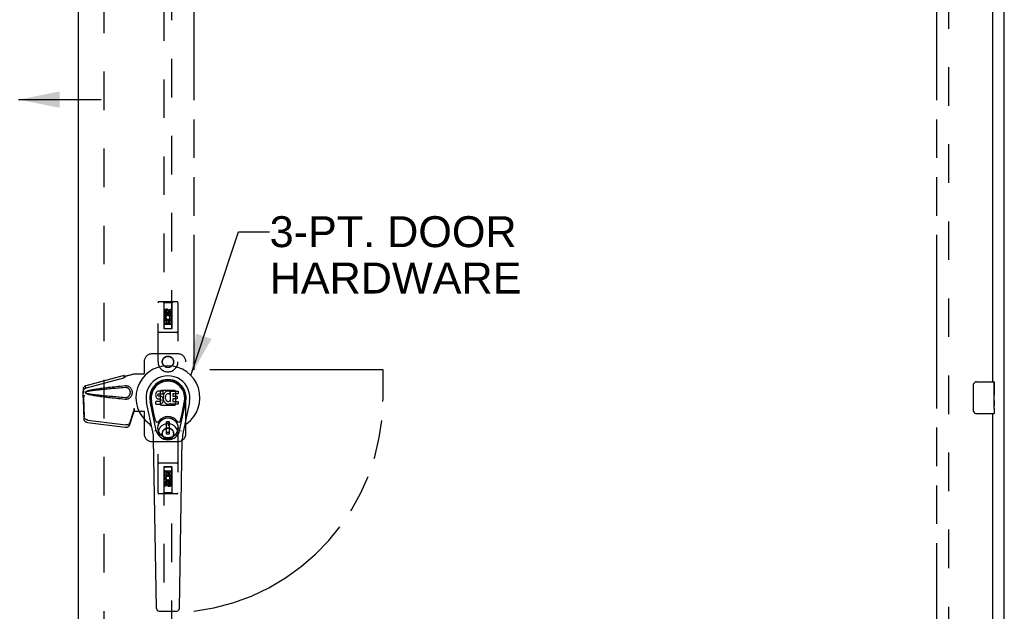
# Model space of a CAD drawing. Header units: inches. Extents: x 0 to 220, y 0 to 142.
# Tile 11 of 19: x 69 to 100, y 70 to 88. Entities that reach past the tile are written whole.
import ezdxf

# ---------------------------------------------------------------- set-up
doc = ezdxf.new("R2010")
doc.units = ezdxf.units.IN
doc.header["$LTSCALE"] = 12.090517
doc.header["$MEASUREMENT"] = 0
doc.linetypes.add('HIDDEN', pattern=[0.2, 0.1, -0.1])
doc.linetypes.add('PHANTOM', pattern=[0.8, 0.45, -0.05, 0.1, -0.05, 0.1, -0.05])
doc.layers.get('0').update_dxf_attribs({"linetype": 'CONTINUOUS'})
for name, color, linetype in [('02___PRT_ALL_AXES', 7, 'CONTINUOUS'), ('AVAILABLE_DOOR_SPACE', 7, 'CONTINUOUS'), ('DEFAULT_2', 8, 'HIDDEN'), ('DIMENSIONS', 7, 'CONTINUOUS')]:
    doc.layers.add(name, color=color, linetype=linetype)
doc.styles.get("Standard").update_dxf_attribs({"font": 'arial.ttf'})
doc.dimstyles.new('DIMSTYLE_1', dxfattribs={"dimtxt": 0.969828, "dimasz": 1.293103, "dimexe": 0.09, "dimexo": 0.07, "dimgap": 0.0375, "dimtad": 0, "dimtih": 1, "dimtoh": 1, "dimzin": 4, "dimdsep": 46, "dimtxsty": 'Standard', "dimblk": '_FILLED', "dimblk1": '_FILLED', "dimblk2": '_FILLED', "dimcen": 0.09, "dimazin": 1, "dimtfac": 1, "dimtdec": 3, "dimtofl": 0, "dimtmove": 0, "dimatfit": 3, "dimldrblk": '_FILLED', "dimfxl": 1, "dimtolj": 1, "dimtzin": 4, "dimarcsym": 0})
doc.dimstyles.get("Standard").update_dxf_attribs({"dimtxt": 1.099138, "dimasz": 1.293103, "dimexe": 0.09, "dimexo": 0.07, "dimgap": 0.09, "dimtad": 0, "dimtih": 1, "dimtoh": 1, "dimdec": 3, "dimzin": 4, "dimdsep": 46, "dimtxsty": 'Standard', "dimblk": '_FILLED', "dimblk1": '_FILLED', "dimblk2": '_FILLED', "dimcen": 0.09, "dimadec": 3, "dimazin": 1, "dimtp": 0.001, "dimtm": 0.001, "dimtfac": 1, "dimtdec": 3, "dimtofl": 0, "dimtmove": 0, "dimatfit": 3, "dimldrblk": '_FILLED', "dimfxl": 1, "dimtolj": 1, "dimtzin": 4, "dimarcsym": 0})

# ---------------------------------------------------------------- blocks, each defined once
blk = doc.blocks.new('_FILLED')
at = {"color": 0, "linetype": 'ByBlock'}
blk.add_solid([(0, 0), (-1, 0.2), (-1, -0.2)], dxfattribs=at)
blk = doc.blocks.new('*D10')
at = {"layer": 'DIMENSIONS', "color": 2, "linetype": 'Continuous'}
for p, q in [((65.573, 85.732), (63.299, 85.732)), ((69.198, 85.732), (71.784, 85.732))]:
    blk.add_line(p, q, dxfattribs=at)
at = {"layer": 'DIMENSIONS', "color": 2, "linetype": 'Continuous', "xscale": 1.2931034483, "yscale": 1.2931034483, "zscale": 1.2931034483}
blk.add_blockref('_FILLED', (65.573, 85.732), dxfattribs=at)
at = {"layer": 'DIMENSIONS', "color": 2, "linetype": 'Continuous', "xscale": 1.2931034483, "yscale": 1.2931034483, "zscale": 1.2931034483, "rotation": 180}
blk.add_blockref('_FILLED', (69.198, 85.732), dxfattribs=at)
at = {"layer": 'DIMENSIONS', "color": 2, "linetype": 'Continuous', "insert": (62.814, 86.217), "char_height": 0.9698, "width": 2.63548, "attachment_point": 3, "line_spacing_factor": 0.9}
blk.add_mtext('3.63', dxfattribs=at)
blk = doc.blocks.new('*D20')
at = {"layer": 'DIMENSIONS', "color": 2, "linetype": 'Continuous'}
for p, q in [((71.073, 89.484), (68.487, 89.484)), ((74.698, 89.484), (76.873, 89.484))]:
    blk.add_line(p, q, dxfattribs=at)
at = {"layer": 'DIMENSIONS', "color": 2, "linetype": 'Continuous', "xscale": 1.2931034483, "yscale": 1.2931034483, "zscale": 1.2931034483}
blk.add_blockref('_FILLED', (71.073, 89.484), dxfattribs=at)
at = {"layer": 'DIMENSIONS', "color": 2, "linetype": 'Continuous', "xscale": 1.2931034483, "yscale": 1.2931034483, "zscale": 1.2931034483, "rotation": 180}
blk.add_blockref('_FILLED', (74.698, 89.484), dxfattribs=at)
at = {"layer": 'DIMENSIONS', "color": 2, "linetype": 'Continuous', "insert": (77.358, 89.969), "char_height": 0.9698, "width": 2.63548, "attachment_point": 1, "line_spacing_factor": 0.9}
blk.add_mtext('3.63', dxfattribs=at)

msp = doc.modelspace()

# ---------------------------------------------------------------- linework, layer by layer
at = {"color": 3, "linetype": 'Continuous'}
for p, q in [((100.135, 40.481), (100.135, 112.273)), ((71.073, 41.231), (71.073, 111.523)), ((99.76, 106.127), (99.76, 76.877)), ((99.76, 75.877), (99.76, 46.627))]:
    msp.add_line(p, q, dxfattribs=at)
at = {"color": 7, "linetype": 'Continuous'}
for p, q in [((99.165, 75.977), (99.165, 76.777)), ((99.265, 76.877), (99.805, 76.877)), ((99.82, 76.862), (99.82, 76.723)), ((73.501, 76.491), (73.499, 76.467)), ((73.499, 76.467), (73.5, 76.444)), ((73.5, 76.444), (73.504, 76.42)), ((73.506, 76.514), (73.501, 76.491)), ((73.504, 76.42), (73.512, 76.398)), ((73.515, 76.537), (73.506, 76.514)), ((73.512, 76.398), (73.525, 76.378)), ((73.529, 76.557), (73.515, 76.537)), ((73.525, 76.378), (73.541, 76.36)), ((73.538, 76.565), (73.529, 76.557)), ((73.547, 76.571), (73.538, 76.565)), ((73.541, 76.36), (73.561, 76.347)), ((73.569, 76.581), (73.547, 76.571)), ((73.561, 76.347), (73.572, 76.343)), ((73.592, 76.588), (73.569, 76.581)), ((73.57, 76.456), (73.571, 76.471)), ((73.571, 76.448), (73.57, 76.456)), ((73.571, 76.471), (73.573, 76.486)), ((73.573, 76.441), (73.571, 76.448)), ((73.572, 76.343), (73.584, 76.341)), ((73.573, 76.486), (73.576, 76.492)), ((73.578, 76.435), (73.573, 76.441)), ((73.576, 76.492), (73.582, 76.497)), ((73.584, 76.431), (73.578, 76.435)), ((73.582, 76.497), (73.596, 76.502)), ((73.598, 76.427), (73.584, 76.431)), ((73.584, 76.341), (73.632, 76.341)), ((73.732, 76.588), (73.592, 76.588)), ((73.596, 76.502), (73.611, 76.503)), ((73.622, 76.427), (73.598, 76.427)), ((73.611, 76.503), (73.724, 76.503)), ((73.646, 76.426), (73.622, 76.427)), ((73.632, 76.341), (73.639, 76.34)), ((73.639, 76.34), (73.646, 76.337)), ((73.67, 76.421), (73.646, 76.426)), ((73.646, 76.337), (73.652, 76.333)), ((73.652, 76.333), (73.657, 76.327)), ((73.681, 76.416), (73.67, 76.421)), ((73.691, 76.409), (73.681, 76.416)), ((73.708, 76.392), (73.691, 76.409)), ((73.721, 76.372), (73.708, 76.392)), ((73.73, 76.35), (73.721, 76.372)), ((73.724, 76.503), (73.73, 76.503)), ((73.73, 76.503), (73.731, 76.509)), ((73.737, 76.327), (73.73, 76.35)), ((73.731, 76.509), (73.733, 76.522)), ((73.736, 76.424), (73.731, 76.38)), ((73.731, 76.38), (73.732, 76.358)), ((73.734, 76.545), (73.732, 76.588)), ((73.732, 76.358), (73.735, 76.336)), ((73.733, 76.522), (73.734, 76.545)), ((73.735, 76.336), (73.74, 76.314)), ((73.74, 76.446), (73.736, 76.424)), ((73.746, 76.468), (73.74, 76.446)), ((73.755, 76.488), (73.746, 76.468)), ((73.766, 76.508), (73.755, 76.488)), ((73.779, 76.526), (73.766, 76.508)), ((73.793, 76.543), (73.779, 76.526)), ((73.81, 76.558), (73.793, 76.543)), ((73.802, 76.396), (73.801, 76.369)), ((73.801, 76.369), (73.802, 76.355)), ((73.805, 76.422), (73.802, 76.396)), ((73.802, 76.355), (73.805, 76.343)), ((73.809, 76.435), (73.805, 76.422)), ((73.805, 76.343), (73.815, 76.318)), ((73.814, 76.447), (73.809, 76.435)), ((73.828, 76.571), (73.81, 76.558)), ((73.829, 76.47), (73.814, 76.447)), ((73.848, 76.58), (73.828, 76.571)), ((73.837, 76.48), (73.829, 76.47)), ((73.848, 76.488), (73.837, 76.48)), ((73.87, 76.585), (73.848, 76.58)), ((73.872, 76.498), (73.848, 76.488)), ((73.892, 76.587), (73.87, 76.585)), ((73.885, 76.502), (73.872, 76.498)), ((73.899, 76.501), (73.885, 76.502)), ((73.915, 76.586), (73.892, 76.587)), ((73.912, 76.498), (73.899, 76.501)), ((73.924, 76.493), (73.912, 76.498)), ((73.926, 76.585), (73.915, 76.586)), ((73.936, 76.581), (73.926, 76.585)), ((73.956, 76.564), (73.93, 76.496)), ((73.955, 76.569), (73.936, 76.581)), ((73.965, 76.261), (73.965, 76.586)), ((73.965, 76.586), (74.202, 76.586)), ((74.035, 76.498), (74.035, 76.431)), ((74.036, 76.34), (74.036, 76.262)), ((74.202, 76.503), (74.04, 76.503)), ((74.04, 76.426), (74.171, 76.426)), ((74.171, 76.344), (74.041, 76.344)), ((74.175, 76.422), (74.175, 76.349)), ((74.206, 76.582), (74.206, 76.507)), ((99.82, 76.492), (99.82, 76.461)), ((73.409, 75.307), (73.212, 76.233)), ((73.52, 75.354), (73.327, 76.258)), ((73.375, 76.031), (73.331, 76.259)), ((73.443, 75.885), (73.368, 76.266)), ((73.502, 76.182), (73.502, 76.256)), ((73.565, 76.262), (73.506, 76.261)), ((73.507, 76.177), (73.651, 76.177)), ((73.626, 76.262), (73.565, 76.262)), ((73.642, 76.263), (73.626, 76.262)), ((73.648, 76.266), (73.642, 76.263)), ((73.653, 76.272), (73.648, 76.266)), ((73.651, 76.177), (73.663, 76.178)), ((73.663, 76.284), (73.653, 76.272)), ((73.657, 76.327), (73.664, 76.313)), ((73.665, 76.291), (73.663, 76.284)), ((73.663, 76.178), (73.674, 76.182)), ((73.664, 76.313), (73.666, 76.298)), ((73.666, 76.298), (73.665, 76.291)), ((73.674, 76.182), (73.694, 76.196)), ((73.694, 76.196), (73.711, 76.213)), ((73.711, 76.213), (73.717, 76.223)), ((73.717, 76.223), (73.723, 76.234)), ((73.723, 76.234), (73.731, 76.256)), ((73.731, 76.256), (73.737, 76.279)), ((73.739, 76.303), (73.737, 76.327)), ((73.737, 76.279), (73.739, 76.303)), ((73.74, 76.314), (73.747, 76.293)), ((73.747, 76.293), (73.768, 76.253)), ((73.768, 76.253), (73.781, 76.235)), ((73.781, 76.235), (73.796, 76.218)), ((73.796, 76.218), (73.812, 76.203)), ((73.812, 76.203), (73.83, 76.189)), ((73.815, 76.318), (73.829, 76.295)), ((73.829, 76.295), (73.837, 76.285)), ((73.83, 76.189), (73.84, 76.184)), ((73.837, 76.285), (73.848, 76.276)), ((73.84, 76.184), (73.85, 76.181)), ((73.848, 76.276), (73.859, 76.268)), ((73.85, 76.181), (73.872, 76.175)), ((73.859, 76.268), (73.871, 76.263)), ((73.871, 76.263), (73.884, 76.261)), ((73.872, 76.175), (73.894, 76.173)), ((73.884, 76.261), (73.898, 76.261)), ((73.894, 76.173), (73.916, 76.176)), ((73.898, 76.261), (73.911, 76.263)), ((73.911, 76.263), (73.924, 76.267)), ((73.916, 76.176), (73.937, 76.182)), ((73.924, 76.267), (73.936, 76.272)), ((73.936, 76.272), (73.947, 76.28)), ((73.937, 76.182), (73.956, 76.194)), ((73.953, 76.279), (73.965, 76.261)), ((73.956, 76.194), (73.956, 76.194)), ((73.967, 76.194), (73.956, 76.194)), ((73.967, 76.181), (73.967, 76.194)), ((74.203, 76.177), (73.971, 76.177)), ((74.041, 76.258), (74.203, 76.258)), ((74.207, 76.253), (74.207, 76.181)), ((74.251, 75.354), (74.444, 76.258)), ((74.328, 75.885), (74.403, 76.266)), ((74.559, 76.233), (74.362, 75.307)), ((74.395, 76.031), (74.44, 76.259)), ((99.82, 76.295), (99.82, 76.262)), ((99.82, 76.037), (99.82, 75.892)), ((73.491, 75.66), (73.443, 75.885)), ((74.28, 75.66), (74.328, 75.885)), ((99.805, 75.877), (99.265, 75.877)), ((73.84, 75.245), (73.84, 75.619)), ((73.931, 75.619), (73.84, 75.619)), ((73.84, 75.58), (73.931, 75.58)), ((73.891, 75.58), (73.891, 75.501)), ((73.931, 75.501), (73.891, 75.501)), ((73.931, 75.245), (73.931, 75.619)), ((73.931, 75.285), (73.84, 75.285)), ((73.84, 75.245), (73.931, 75.245)), ((73.527, 69.761), (73.435, 75.082)), ((74.243, 69.761), (74.336, 75.082)), ((73.606, 69.684), (74.165, 69.684))]:
    msp.add_line(p, q, dxfattribs=at)
for points in [[(99.165, 76.777), (99.166, 76.783), (99.166, 76.789), (99.167, 76.795), (99.168, 76.801), (99.17, 76.807), (99.172, 76.813)], [(99.172, 75.941), (99.17, 75.946), (99.168, 75.952), (99.167, 75.958), (99.166, 75.964), (99.166, 75.971), (99.165, 75.977)], [(73.487, 75.324), (73.485, 75.329), (73.484, 75.335), (73.482, 75.341), (73.481, 75.346)], [(74.29, 75.346), (74.288, 75.341), (74.287, 75.335), (74.285, 75.329), (74.284, 75.324)]]:
    msp.add_lwpolyline(points, dxfattribs=at)
for radius in [0.317, 0.313]:
    msp.add_circle((73.885, 75.432), radius, dxfattribs=at)
for centre, radius, start, end in [((73.885, 76.377), 1.004, 305.5066, 234.4934), ((73.885, 76.377), 0.689, 347.9703, 192.0297), ((73.885, 76.377), 0.571, 347.9703, 192.0297), ((73.885, 76.367), 0.527, 348.9402, 191.0594), ((99.265, 76.777), 0.1, 90, 158.7946), ((99.805, 76.862), 0.015, 0, 90), ((73.926, 76.498), 0.00448, 246.1578, 339.0016), ((73.952, 76.566), 0.00448, 339.0016, 51.8729), ((74.04, 76.498), 0.00448, 90, 180), ((74.04, 76.431), 0.00448, 180, 270), ((74.041, 76.34), 0.00448, 90, 180), ((74.171, 76.422), 0.00448, 0, 90), ((74.171, 76.349), 0.00448, 270, 360), ((74.202, 76.582), 0.00448, 0, 90), ((74.202, 76.507), 0.00448, 270, 360), ((73.506, 76.256), 0.00448, 90, 180.0119), ((73.507, 76.182), 0.00483, 180, 270), ((73.95, 76.276), 0.00448, 34.0893, 127.3444), ((73.971, 76.181), 0.00448, 180, 270), ((74.041, 76.262), 0.00448, 180, 270), ((74.203, 76.253), 0.00448, 0, 90), ((74.203, 76.181), 0.00448, 270, 360), ((73.885, 75.432), 0.354, 35.4237, 144.5763), ((99.265, 75.977), 0.1, 201.1999, 270), ((99.805, 75.892), 0.015, 270, 360), ((73.188, 75.399), 0.197, 12.0297, 54.4934), ((73.548, 75.672), 0.0591, 192.0297, 324.5763), ((74.222, 75.672), 0.0591, 215.4237, 347.9703), ((74.583, 75.399), 0.197, 125.5066, 167.9703), ((72.254, 75.061), 1.181, 1, 12.0297), ((73.885, 75.432), 0.374, 192.0297, 347.9703), ((75.517, 75.061), 1.181, 167.9703, 179), ((73.606, 69.763), 0.0787, 181, 270), ((74.165, 69.763), 0.0787, 270, 359)]:
    msp.add_arc(centre, radius, start, end, dxfattribs=at)
msp.add_ellipse((73.885, 76.367), major_axis=(0, 0.565), ratio=0.999848, start_param=-1.76365, end_param=1.76365, dxfattribs=at)
at = {"layer": '02___PRT_ALL_AXES', "color": 8, "linetype": 'HIDDEN'}
for p, q in [((73.95, 79.063), (73.95, 79.156)), ((73.95, 79.156), (73.992, 79.156)), ((73.992, 79.156), (73.992, 79.063)), ((73.779, 79), (73.779, 79.092)), ((73.821, 79), (73.779, 79)), ((73.779, 78.687), (73.779, 78.843)), ((73.779, 78.843), (73.956, 78.843)), ((73.827, 78.868), (73.788, 78.851)), ((73.821, 79.092), (73.821, 79)), ((73.865, 79.063), (73.865, 79.092)), ((73.906, 79.106), (73.906, 79.06)), ((73.956, 78.843), (73.938, 78.856)), ((73.981, 78.847), (73.98, 78.843)), ((73.98, 78.843), (73.992, 78.843)), ((73.992, 78.843), (73.992, 78.687)), ((73.821, 78.687), (73.779, 78.687)), ((73.821, 78.801), (73.821, 78.687)), ((73.864, 78.801), (73.821, 78.801)), ((73.864, 78.708), (73.864, 78.801)), ((73.906, 78.708), (73.864, 78.708)), ((73.906, 78.801), (73.906, 78.708)), ((73.95, 78.801), (73.906, 78.801)), ((73.95, 78.687), (73.95, 78.801)), ((73.992, 78.687), (73.95, 78.687)), ((73.779, 73.91), (73.779, 74.066)), ((73.779, 74.066), (73.821, 74.066)), ((73.791, 73.91), (73.779, 73.91)), ((73.789, 73.907), (73.791, 73.91)), ((73.992, 73.91), (73.814, 73.91)), ((73.814, 73.91), (73.833, 73.897)), ((73.821, 74.066), (73.821, 73.953)), ((73.821, 73.953), (73.865, 73.953)), ((73.865, 73.953), (73.865, 74.045)), ((73.865, 74.045), (73.907, 74.045)), ((73.907, 74.045), (73.907, 73.953)), ((73.907, 73.953), (73.95, 73.953)), ((73.944, 73.886), (73.983, 73.903)), ((73.95, 73.953), (73.95, 74.066)), ((73.95, 74.066), (73.992, 74.066)), ((73.992, 74.066), (73.992, 73.91)), ((73.779, 73.598), (73.779, 73.69)), ((73.821, 73.598), (73.779, 73.598)), ((73.821, 73.69), (73.821, 73.598)), ((73.865, 73.648), (73.865, 73.694)), ((73.906, 73.69), (73.906, 73.662)), ((73.95, 73.662), (73.95, 73.754)), ((73.95, 73.754), (73.992, 73.754)), ((73.992, 73.754), (73.992, 73.662))]:
    msp.add_line(p, q, dxfattribs=at)
at = {"layer": '02___PRT_ALL_AXES', "color": 7, "linetype": 'Continuous'}
for p, q in [((99.82, 76.723), (99.813, 76.723)), ((99.813, 76.723), (99.813, 76.492)), ((99.82, 76.298), (99.82, 76.862)), ((99.82, 76.555), (99.813, 76.555)), ((99.82, 76.492), (99.813, 76.492)), ((99.82, 76.456), (99.814, 76.456)), ((99.819, 76.322), (99.817, 76.344)), ((99.82, 76.262), (99.813, 76.262)), ((99.813, 76.262), (99.813, 76.125)), ((99.815, 76.094), (99.82, 76.094)), ((99.819, 76.324), (99.82, 76.324)), ((99.82, 76.038), (99.82, 76.295)), ((99.82, 76.037), (99.82, 75.892))]:
    msp.add_line(p, q, dxfattribs=at)
for points in [[(99.817, 76.344), (99.816, 76.356), (99.815, 76.368), (99.814, 76.381), (99.814, 76.393), (99.814, 76.406), (99.813, 76.419), (99.814, 76.432), (99.814, 76.444), (99.814, 76.457), (99.815, 76.469), (99.816, 76.481)], [(99.815, 76.089), (99.814, 76.098), (99.814, 76.107), (99.814, 76.116), (99.813, 76.125)], [(99.818, 76.064), (99.817, 76.072), (99.816, 76.08), (99.815, 76.089)], [(99.82, 76.037), (99.82, 76.041), (99.82, 76.046), (99.819, 76.051), (99.818, 76.064)], [(99.82, 76.295), (99.82, 76.303), (99.82, 76.312), (99.819, 76.322)]]:
    msp.add_lwpolyline(points, dxfattribs=at)
at = {"layer": '02___PRT_ALL_AXES', "color": 8, "linetype": 'HIDDEN'}
for centre, radius in [((73.885, 79.049), 0.085), ((73.885, 77.502), 0.172), ((73.885, 75.252), 0.172), ((73.885, 73.704), 0.085)]:
    msp.add_circle(centre, radius, dxfattribs=at)
for centre, radius, start, end in [((73.843, 79.092), 0.0644, 12.2995, 180.0775), ((73.843, 79.092), 0.0219, 359.9011, 180), ((73.885, 78.893), 0.107, 334.2636, 203.4027), ((73.885, 78.893), 0.0639, 324.8895, 203.4026), ((73.928, 79.063), 0.0635, 180, 360), ((73.928, 79.063), 0.0219, 190.307, 360), ((73.885, 73.861), 0.107, 154.2636, 23.4027), ((73.885, 73.861), 0.0639, 144.8895, 23.4026), ((73.842, 73.69), 0.0635, 0, 180), ((73.843, 73.69), 0.0219, 10.307, 180), ((73.928, 73.662), 0.0644, 192.2995, 0.0775), ((73.928, 73.662), 0.0219, 179.9011, 360)]:
    msp.add_arc(centre, radius, start, end, dxfattribs=at)
at = {"layer": '02___PRT_ALL_AXES', "color": 7, "linetype": 'Continuous'}
msp.add_ellipse((99.557, 76.461), major_axis=(0.263, 0), ratio=0.432808, start_param=0, end_param=0.179988, dxfattribs=at)
at = {"layer": 'AVAILABLE_DOOR_SPACE', "color": 4, "linetype": 'PHANTOM'}
for p, q in [((74.698, 110.502), (74.698, 77.252)), ((98.01, 110.502), (98.01, 42.252)), ((80.635, 77.252), (74.698, 77.252)), ((80.635, 76.377), (80.635, 77.252))]:
    msp.add_line(p, q, dxfattribs=at)
msp.add_arc((73.885, 76.377), 6.75, 276.9135, 360, dxfattribs=at)
at = {"layer": 'DEFAULT_2', "color": 8, "linetype": 'HIDDEN'}
for p, q in [((71.885, 41.877), (71.885, 110.877)), ((98.385, 110.929), (98.385, 41.825)), ((73.76, 110.549), (73.76, 78.548)), ((74.01, 78.548), (74.01, 110.549)), ((73.573, 77.502), (73.573, 79.359)), ((74.168, 79.389), (73.603, 79.389)), ((73.755, 79.359), (73.725, 79.389)), ((73.755, 79.359), (73.759, 78.549)), ((74.015, 79.359), (73.755, 79.359)), ((73.885, 79.121), (73.823, 79.085)), ((73.885, 79.121), (73.885, 79.11)), ((73.948, 79.085), (73.885, 79.121)), ((74.012, 78.549), (74.015, 79.359)), ((74.015, 79.359), (74.045, 79.389)), ((74.198, 79.359), (74.198, 77.502)), ((73.823, 79.085), (73.823, 79.013)), ((73.823, 79.085), (73.833, 79.079)), ((73.823, 79.013), (73.833, 79.019)), ((73.823, 79.013), (73.885, 78.977)), ((73.885, 79.11), (73.833, 79.079)), ((73.833, 79.079), (73.833, 79.019)), ((73.833, 79.019), (73.885, 78.988)), ((73.938, 79.079), (73.885, 79.11)), ((73.885, 78.988), (73.938, 79.019)), ((73.885, 78.977), (73.948, 79.013)), ((73.885, 78.977), (73.885, 78.988)), ((73.948, 79.085), (73.938, 79.079)), ((73.938, 79.019), (73.938, 79.079)), ((73.948, 79.013), (73.938, 79.019)), ((73.948, 79.013), (73.948, 79.085)), ((74.013, 78.799), (73.758, 78.799)), ((73.759, 78.549), (74.012, 78.549)), ((73.76, 78.551), (74.01, 78.551)), ((73.76, 78.548), (74.01, 78.548)), ((73.97, 78.674), (73.8, 78.674)), ((74.168, 78.424), (73.603, 78.424)), ((74.198, 77.752), (73.385, 77.752)), ((73.135, 77.502), (73.135, 77.149)), ((74.448, 75.252), (74.448, 77.502)), ((71.315, 76.759), (72.505, 77.079)), ((71.329, 76.688), (72.519, 77.008)), ((72.507, 77.075), (72.505, 77.079)), ((72.519, 77.008), (72.505, 77.079)), ((72.507, 77.075), (72.52, 77.004)), ((72.52, 77.004), (72.519, 77.008)), ((72.545, 77.059), (72.817, 77.132)), ((72.553, 77.059), (72.545, 77.059)), ((72.553, 77.059), (72.825, 77.132)), ((72.817, 77.132), (73.138, 77.132)), ((73.131, 77.132), (73.135, 77.149)), ((73.138, 77.132), (73.135, 77.149)), ((71.282, 76.746), (71.295, 76.675)), ((72.564, 76.751), (72.541, 76.75)), ((71.236, 76.39), (71.222, 76.319)), ((71.224, 76.339), (71.223, 76.329)), ((71.225, 76.35), (71.224, 76.339)), ((71.234, 76.407), (71.225, 76.35)), ((71.228, 76.58), (71.23, 76.602)), ((71.228, 76.379), (71.228, 76.58)), ((71.234, 76.58), (71.228, 76.58)), ((71.249, 76.461), (71.228, 76.379)), ((71.228, 76.379), (71.234, 76.379)), ((71.234, 76.579), (71.234, 76.578)), ((71.234, 76.578), (71.234, 76.577)), ((71.234, 76.577), (71.234, 76.575)), ((71.234, 76.575), (71.235, 76.563)), ((71.235, 76.563), (71.237, 76.545)), ((71.236, 76.39), (71.255, 75.775)), ((71.237, 76.545), (71.238, 76.533)), ((71.238, 76.533), (71.239, 76.523)), ((71.248, 76.561), (71.255, 76.586)), ((71.257, 76.461), (71.255, 76.454)), ((73.648, 76.578), (73.684, 76.614)), ((73.648, 76.175), (73.648, 76.578)), ((73.684, 76.614), (74.087, 76.614)), ((74.087, 76.614), (74.123, 76.578)), ((74.123, 76.578), (74.123, 76.175)), ((71.223, 76.329), (71.222, 76.319)), ((71.222, 76.319), (71.242, 75.704)), ((72.817, 76.039), (72.818, 76.029)), ((72.817, 76.039), (72.817, 75.952)), ((72.817, 76.039), (72.825, 76.039)), ((72.818, 76.029), (72.818, 75.999)), ((72.825, 76.039), (72.825, 75.952)), ((73.684, 76.139), (73.648, 76.175)), ((74.087, 76.139), (73.684, 76.139)), ((74.123, 76.175), (74.087, 76.139)), ((72.673, 75.51), (72.805, 75.894)), ((72.687, 75.581), (72.819, 75.965)), ((72.805, 75.894), (72.819, 75.965)), ((72.815, 75.96), (72.805, 75.894)), ((72.817, 75.952), (73.138, 75.952)), ((72.818, 75.981), (72.818, 75.975)), ((73.131, 75.952), (73.135, 75.935)), ((73.138, 75.952), (73.135, 75.935)), ((73.135, 75.935), (73.135, 75.252)), ((71.359, 75.605), (72.547, 75.453)), ((71.373, 75.676), (72.56, 75.524)), ((73.573, 73.394), (73.573, 75.252)), ((74.198, 75.252), (74.198, 73.394)), ((73.385, 75.002), (74.198, 75.002)), ((74.168, 74.329), (73.603, 74.329)), ((73.759, 74.204), (73.755, 73.394)), ((73.759, 74.204), (74.012, 74.204)), ((73.76, 74.206), (73.76, 42.204)), ((74.01, 74.206), (73.76, 74.206)), ((74.01, 74.203), (73.76, 74.203)), ((74.01, 42.204), (74.01, 74.206)), ((74.015, 73.394), (74.012, 74.204)), ((73.758, 73.954), (74.013, 73.954)), ((73.8, 74.079), (73.97, 74.079)), ((73.885, 73.777), (73.823, 73.741)), ((73.823, 73.741), (73.823, 73.669)), ((73.823, 73.741), (73.833, 73.735)), ((73.823, 73.669), (73.833, 73.674)), ((73.823, 73.669), (73.885, 73.632)), ((73.885, 73.765), (73.833, 73.735)), ((73.833, 73.735), (73.833, 73.674)), ((73.833, 73.674), (73.885, 73.644)), ((73.885, 73.777), (73.885, 73.765)), ((73.948, 73.741), (73.885, 73.777)), ((73.938, 73.735), (73.885, 73.765)), ((73.885, 73.644), (73.938, 73.674)), ((73.885, 73.632), (73.948, 73.669)), ((73.885, 73.632), (73.885, 73.644)), ((73.948, 73.741), (73.938, 73.735)), ((73.938, 73.674), (73.938, 73.735)), ((73.948, 73.669), (73.938, 73.674)), ((73.948, 73.669), (73.948, 73.741)), ((74.168, 73.364), (73.603, 73.364)), ((73.755, 73.394), (73.725, 73.364)), ((74.015, 73.394), (73.755, 73.394)), ((74.015, 73.394), (74.045, 73.364))]:
    msp.add_line(p, q, dxfattribs=at)
for points in [[(72.507, 77.075), (72.51, 77.073), (72.513, 77.072), (72.516, 77.07), (72.519, 77.069), (72.522, 77.068), (72.524, 77.067), (72.527, 77.066), (72.529, 77.066)], [(72.52, 77.004), (72.523, 77.006), (72.525, 77.008), (72.527, 77.01), (72.529, 77.012), (72.531, 77.015), (72.533, 77.017), (72.534, 77.02), (72.535, 77.023), (72.536, 77.026), (72.537, 77.029), (72.538, 77.032), (72.539, 77.036), (72.54, 77.04), (72.541, 77.044), (72.542, 77.048), (72.543, 77.052)], [(72.529, 77.066), (72.534, 77.065), (72.537, 77.064), (72.54, 77.063), (72.543, 77.062), (72.546, 77.061), (72.549, 77.06), (72.553, 77.059)], [(72.543, 77.052), (72.543, 77.053), (72.545, 77.056), (72.546, 77.057), (72.548, 77.058), (72.551, 77.059)], [(72.543, 77.052), (72.544, 77.055), (72.545, 77.059)], [(71.23, 76.602), (71.231, 76.609), (71.233, 76.617), (71.236, 76.625), (71.241, 76.634), (71.247, 76.641), (71.254, 76.649), (71.263, 76.656), (71.272, 76.663), (71.283, 76.669), (71.295, 76.675)], [(71.231, 76.639), (71.232, 76.653), (71.234, 76.669), (71.237, 76.684), (71.242, 76.698), (71.248, 76.711), (71.255, 76.722), (71.263, 76.732), (71.272, 76.74), (71.282, 76.746)], [(71.282, 76.746), (71.29, 76.75), (71.298, 76.754), (71.306, 76.757), (71.315, 76.759)], [(71.295, 76.675), (71.303, 76.679), (71.311, 76.683), (71.32, 76.686), (71.329, 76.688)], [(72.541, 76.75), (72.466, 76.742), (72.394, 76.735), (72.325, 76.728), (72.258, 76.721), (72.194, 76.714), (72.133, 76.707), (72.074, 76.701), (72.018, 76.694), (71.964, 76.688), (71.912, 76.681), (71.862, 76.675), (71.814, 76.669), (71.768, 76.663), (71.724, 76.657), (71.682, 76.651), (71.642, 76.645), (71.603, 76.639), (71.566, 76.633), (71.53, 76.627), (71.496, 76.621), (71.464, 76.614), (71.433, 76.608), (71.403, 76.601), (71.375, 76.594), (71.348, 76.585), (71.323, 76.577)], [(72.541, 76.696), (72.478, 76.691), (72.417, 76.686), (72.358, 76.681), (72.301, 76.676), (72.246, 76.671), (72.193, 76.667), (72.143, 76.662), (72.094, 76.658), (72.047, 76.653), (72.002, 76.649), (71.959, 76.645), (71.918, 76.641), (71.878, 76.638), (71.84, 76.634), (71.804, 76.63), (71.77, 76.627), (71.737, 76.623), (71.706, 76.62), (71.676, 76.617), (71.647, 76.614), (71.618, 76.611), (71.591, 76.607), (71.564, 76.604), (71.537, 76.601), (71.51, 76.597), (71.483, 76.594), (71.456, 76.59), (71.43, 76.586), (71.403, 76.582), (71.376, 76.577), (71.349, 76.572), (71.323, 76.566)], [(72.541, 76.334), (72.564, 76.333), (72.587, 76.334), (72.609, 76.338), (72.631, 76.345), (72.652, 76.354), (72.672, 76.365), (72.69, 76.378), (72.707, 76.393), (72.721, 76.409), (72.733, 76.425), (72.743, 76.441), (72.751, 76.458), (72.757, 76.475), (72.762, 76.491), (72.765, 76.508), (72.767, 76.525), (72.768, 76.542), (72.767, 76.558), (72.765, 76.575), (72.762, 76.592), (72.757, 76.609), (72.751, 76.625), (72.743, 76.642), (72.733, 76.659), (72.721, 76.675), (72.707, 76.69), (72.69, 76.705), (72.672, 76.719), (72.652, 76.73), (72.631, 76.739), (72.609, 76.745), (72.587, 76.749), (72.564, 76.751)], [(72.541, 76.387), (72.551, 76.387), (72.56, 76.387), (72.57, 76.388), (72.579, 76.389), (72.588, 76.391), (72.597, 76.393), (72.606, 76.396), (72.615, 76.4), (72.623, 76.404), (72.632, 76.408), (72.64, 76.414), (72.648, 76.42), (72.656, 76.427), (72.664, 76.435), (72.672, 76.444), (72.679, 76.454), (72.686, 76.465), (72.692, 76.476), (72.696, 76.487), (72.7, 76.498), (72.703, 76.509), (72.704, 76.52), (72.705, 76.531), (72.706, 76.541), (72.706, 76.551), (72.705, 76.562), (72.703, 76.573), (72.7, 76.583), (72.697, 76.595), (72.693, 76.606), (72.687, 76.617), (72.681, 76.628), (72.673, 76.638), (72.665, 76.648), (72.657, 76.656), (72.649, 76.663), (72.641, 76.669), (72.632, 76.675), (72.624, 76.68), (72.615, 76.684), (72.607, 76.687), (72.598, 76.69), (72.589, 76.693), (72.579, 76.695), (72.57, 76.696), (72.56, 76.697), (72.551, 76.697), (72.541, 76.696)], [(71.257, 76.461), (71.252, 76.441), (71.246, 76.422), (71.241, 76.403), (71.236, 76.385), (71.23, 76.367), (71.225, 76.35)], [(71.231, 76.639), (71.231, 76.633), (71.231, 76.625), (71.231, 76.618), (71.23, 76.611), (71.23, 76.606), (71.23, 76.602)], [(71.232, 76.62), (71.231, 76.637), (71.231, 76.639)], [(71.239, 76.523), (71.238, 76.539), (71.237, 76.555), (71.236, 76.571), (71.235, 76.587), (71.233, 76.604), (71.232, 76.62)], [(71.234, 76.58), (71.234, 76.58), (71.234, 76.58), (71.234, 76.58), (71.234, 76.579), (71.234, 76.579)], [(71.249, 76.461), (71.247, 76.451), (71.244, 76.442), (71.242, 76.432), (71.239, 76.423), (71.236, 76.415), (71.234, 76.407)], [(71.234, 76.407), (71.234, 76.404), (71.234, 76.401), (71.235, 76.398), (71.235, 76.396), (71.236, 76.393), (71.236, 76.39)], [(71.239, 76.523), (71.24, 76.53), (71.242, 76.536), (71.243, 76.542), (71.245, 76.548), (71.247, 76.555), (71.248, 76.561)], [(71.323, 76.577), (71.317, 76.574), (71.312, 76.57), (71.307, 76.565), (71.304, 76.56), (71.301, 76.554), (71.299, 76.548), (71.299, 76.542), (71.299, 76.536), (71.301, 76.53), (71.304, 76.524), (71.307, 76.519), (71.312, 76.514), (71.317, 76.51), (71.323, 76.507)], [(71.323, 76.566), (71.318, 76.564), (71.314, 76.562), (71.31, 76.558), (71.307, 76.555), (71.304, 76.551), (71.303, 76.546), (71.303, 76.542), (71.303, 76.537), (71.305, 76.533), (71.307, 76.529), (71.31, 76.525), (71.314, 76.522), (71.318, 76.519), (71.323, 76.518)], [(71.323, 76.518), (71.349, 76.512), (71.376, 76.506), (71.403, 76.502), (71.429, 76.498), (71.456, 76.494), (71.483, 76.49), (71.51, 76.486), (71.536, 76.483), (71.563, 76.48), (71.59, 76.476), (71.618, 76.473), (71.646, 76.47), (71.675, 76.467), (71.705, 76.464), (71.736, 76.46), (71.769, 76.457), (71.803, 76.453), (71.839, 76.45), (71.877, 76.446), (71.917, 76.442), (71.958, 76.438), (72.001, 76.434), (72.046, 76.43), (72.093, 76.426), (72.142, 76.422), (72.193, 76.417), (72.246, 76.413), (72.3, 76.408), (72.358, 76.403), (72.417, 76.398), (72.478, 76.393), (72.541, 76.387)], [(71.323, 76.507), (71.348, 76.498), (71.374, 76.49), (71.402, 76.483), (71.431, 76.476), (71.462, 76.47), (71.494, 76.464), (71.528, 76.457), (71.563, 76.451), (71.6, 76.445), (71.638, 76.439), (71.678, 76.433), (71.72, 76.427), (71.764, 76.421), (71.81, 76.415), (71.858, 76.409), (71.908, 76.403), (71.96, 76.396), (72.014, 76.39), (72.071, 76.383), (72.13, 76.377), (72.191, 76.37), (72.256, 76.363), (72.323, 76.356), (72.393, 76.349), (72.466, 76.341), (72.541, 76.334)], [(72.825, 76.039), (72.823, 76.019), (72.82, 75.999), (72.817, 75.979), (72.815, 75.96)], [(71.373, 75.676), (71.357, 75.679), (71.342, 75.683), (71.328, 75.688), (71.314, 75.695), (71.302, 75.702), (71.29, 75.711), (71.28, 75.721), (71.272, 75.731), (71.265, 75.741), (71.26, 75.753), (71.256, 75.764), (71.255, 75.775)], [(72.818, 76.012), (72.818, 76.004), (72.817, 75.991), (72.816, 75.977), (72.814, 75.961), (72.812, 75.943), (72.811, 75.932)], [(72.818, 75.999), (72.818, 75.99), (72.818, 75.981)], [(72.818, 75.975), (72.818, 75.973), (72.819, 75.97), (72.819, 75.968), (72.819, 75.965)], [(71.242, 75.704), (71.243, 75.693), (71.246, 75.682), (71.251, 75.67), (71.258, 75.66), (71.267, 75.65), (71.277, 75.64), (71.288, 75.631), (71.301, 75.624), (71.314, 75.617), (71.329, 75.612), (71.344, 75.608), (71.359, 75.605)], [(72.547, 75.453), (72.561, 75.451), (72.575, 75.451), (72.589, 75.453), (72.602, 75.455), (72.615, 75.459), (72.627, 75.463), (72.638, 75.469), (72.648, 75.476), (72.656, 75.483), (72.663, 75.492), (72.669, 75.501), (72.673, 75.51)], [(72.687, 75.581), (72.683, 75.572), (72.677, 75.563), (72.67, 75.554), (72.661, 75.547), (72.651, 75.54), (72.641, 75.534), (72.629, 75.53), (72.616, 75.526), (72.602, 75.524), (72.589, 75.522), (72.574, 75.523), (72.56, 75.524)]]:
    msp.add_lwpolyline(points, dxfattribs=at)
for centre, radius in [((73.885, 79.049), 0.0845), ((73.885, 77.502), 0.18), ((73.885, 75.252), 0.18), ((73.885, 73.704), 0.0845)]:
    msp.add_circle(centre, radius, dxfattribs=at)
for centre, radius, start, end in [((73.603, 79.359), 0.03, 90, 180), ((74.168, 79.359), 0.03, 0, 90), ((73.8, 78.634), 0.04, 90, 180), ((73.8, 78.589), 0.04, 180, 270), ((73.97, 78.634), 0.04, 0, 90), ((73.97, 78.589), 0.04, 270, 360), ((73.603, 78.454), 0.03, 180, 270), ((74.168, 78.454), 0.03, 270, 360), ((73.385, 77.502), 0.25, 90, 180), ((74.198, 77.502), 0.25, 0, 90), ((73.885, 77.502), 0.312, 180, 360), ((73.885, 75.252), 0.312, 0, 180), ((73.385, 75.252), 0.25, 180, 270), ((74.198, 75.252), 0.25, 270, 360), ((73.603, 74.299), 0.03, 90, 180), ((73.8, 74.164), 0.04, 90, 180), ((73.97, 74.164), 0.04, 0, 90), ((74.168, 74.299), 0.03, 0, 90), ((73.8, 74.119), 0.04, 180, 270), ((73.97, 74.119), 0.04, 270, 360), ((73.603, 73.394), 0.03, 180, 270), ((74.168, 73.394), 0.03, 270, 360)]:
    msp.add_arc(centre, radius, start, end, dxfattribs=at)
msp.add_ellipse((71.254, 76.454), major_axis=(0.02, 0.0746), ratio=0.018459, start_param=-3.136658, end_param=-1.565862, dxfattribs=at)

# ---------------------------------------------------------------- texts
at = {"layer": 'DIMENSIONS', "color": 2, "linetype": 'Continuous', "insert": (77.077, 82.073), "char_height": 0.9698, "width": 7.88841, "attachment_point": 1, "line_spacing_factor": 0.9}
msp.add_mtext('3-PT. DOOR\\PHARDWARE', dxfattribs=at)

# ---------------------------------------------------------------- dimensions: what is measured, and where the dimension line sits
at = {"layer": 'DIMENSIONS', "color": 2, "linetype": 'Continuous'}
dim = msp.add_linear_dim(base=(71.072859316, 89.484268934), p1=(74.697859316, 77.251806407), p2=(71.072859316, 111.502806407), angle=180, dimstyle='DIMSTYLE_1', dxfattribs=at)
dim.commit()
dim.dimension.update_dxf_attribs({"geometry": '*D20', "text_midpoint": (78.674678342, 89.478862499), "dimtype": 160})
dim = msp.add_linear_dim(base=(69.197859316, 85.732139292), p1=(65.572859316, 110.501806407), p2=(69.197859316, 41.250806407), dimstyle='DIMSTYLE_1', dxfattribs=at)
dim.commit()
dim.dimension.update_dxf_attribs({"geometry": '*D10', "text_midpoint": (61.495046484, 85.726732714), "dimtype": 160})

# ---------------------------------------------------------------- leaders
at = {"layer": 'DIMENSIONS', "color": 2, "linetype": 'Continuous', "annotation_type": 0, "has_hookline": 1, "hookline_direction": 1, "text_width": 7.722}
msp.add_leader([(74.602, 77.08), (76.103, 81.588), (77.077, 81.588)], dimstyle='Standard', override={"dimtad": 0}, dxfattribs=at)

doc.saveas('drawing.dxf')
